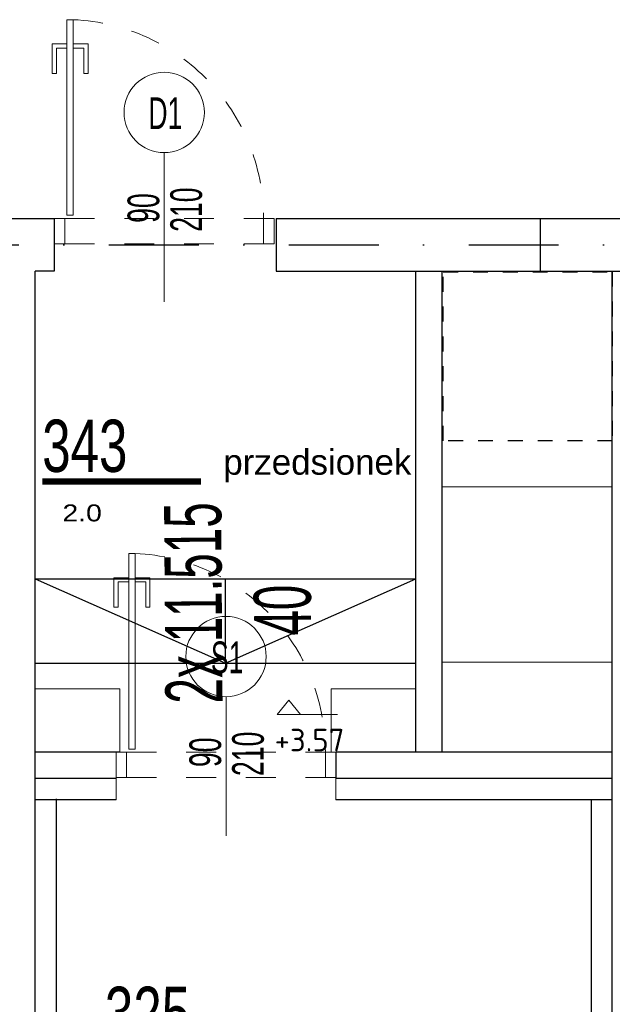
# Model space of a CAD drawing. Header units: millimetres. Extents: x 14495 to 271441, y -21035 to 2232.
# Tile 45 of 227: x 84906 to 85187, y -6617 to -6152. Entities that reach past the tile are written whole.
import ezdxf
from ezdxf.enums import TextEntityAlignment as Align

# ---------------------------------------------------------------- set-up
doc = ezdxf.new("R2010")
doc.units = ezdxf.units.MM
doc.linetypes.add('DASHDOT', pattern=[1, 0.5, -0.25, 0, -0.25])
doc.linetypes.add('DASHED', pattern=[28.222222, 14.111111, -14.111111])
for name, color, linetype in [('_1_cienkie', 251, 'Continuous'), ('_A_widok', 1, 'Continuous'), ('A-POW-NR', 1, 'Continuous'), ('a_HATCH', 9, 'Continuous'), ('A_KOTA', 7, 'Continuous'), ('A_opis', 1, 'Continuous'), ('A_OSIE', 252, 'DASHDOT'), ('A_PROJEKTOWANE', 3, 'Continuous'), ('A_SC_DZIAlOWE', 4, 'Continuous')]:
    doc.layers.add(name, color=color, linetype=linetype)
doc.layers.add('A-POW', color=2, linetype='Continuous', plot=False)
for name, color, linetype, lineweight in [('A_KOTY', 42, 'Continuous', 20), ('A_Stolarka_drzwi', 1, 'Continuous', 9), ('M_drzwi', 1, 'Continuous', 5)]:
    doc.layers.add(name, color=color, linetype=linetype, lineweight=lineweight)
doc.styles.add('arial-tab', font='arial.ttf')
doc.styles.add('ARIAL1_2', font='arial.ttf', dxfattribs={"width": 1.2})
doc.styles.add('arialce', font='ARIALN.TTF')
doc.styles.add('AVAL', font='txt')
doc.styles.add('cent', font='swissel.ttf')
doc.styles.add('iso', font='isocpeur.ttf', dxfattribs={"width": 1.2})
doc.styles.add('ROMANS', font='romans', dxfattribs={"width": 0.6})
doc.styles.add('switz721ltexbt', font='swissel.ttf')

# ---------------------------------------------------------------- blocks, each defined once
blk = doc.blocks.new('DRZWI Z OSCIEZNICA NIEOKALAJACA 90')
at = {"linetype": 'DASHED'}
for p, q in [((-12, 5), (-12, 99)), ((0, 5), (0, 99))]:
    blk.add_line(p, q, dxfattribs=at)
at = {"ltscale": 0.05}
blk.add_line((-39.5, 52), (25.59, 52), dxfattribs=at)
for points in [[(-12, 99), (-12, 104), (0, 104), (0, 99)], [(-12, 0), (-12, 5), (0, 5), (0, 0)], [(93.91, 9.01), (1.43, 9.01), (1.43, 6.01), (93.91, 6.01)]]:
    blk.add_lwpolyline(points, close=True)
for points in [[(82.48, 9.01), (82.48, 16.01), (68.48, 16.01), (68.48, 14.01), (80.48, 14.01), (80.48, 9.01)], [(82.48, 6.01), (82.48, -0.99), (68.48, -0.99), (68.48, 1.01), (80.48, 1.01), (80.48, 6.01)]]:
    blk.add_lwpolyline(points)
at = {"linetype": 'DASHED'}
blk.add_arc((0, 5), 94, 2.4475, 90, dxfattribs=at)
blk = doc.blocks.new('POW')
at = {"const_width": 5}
blk.add_lwpolyline([(125.32, 0), (0, 0)], dxfattribs=at)
at = {"style": 'switz721ltexbt'}
blk.add_attdef('001', (-1.78, 12.35), '', height=41.18, dxfattribs=at)
blk = doc.blocks.new('SSCVCFDSS')
blk.add_line((0, 50.02), (0, 0))
blk.add_circle((0, -19), 19)
at = {"style": 'ROMANS', "text_generation_flag": 4, "width": 0.6}
blk.add_attdef('FD1-8', text='', height=13, rotation=270, dxfattribs=at).set_placement((6.15, 55.19), align=Align.RIGHT)
for tag, p in [('200', (8.16, 25.47)), ('90', (-8.71, 25.47))]:
    blk.add_attdef(tag, text='', height=13, rotation=270, dxfattribs=at).set_placement(p, align=Align.MIDDLE)
blk.add_attdef('AL6C', text='', height=13, dxfattribs=at).set_placement((-0.56, -18.64), align=Align.MIDDLE)
blk = doc.blocks.new('KOTA')
for p, q in [((0, 0), (-11.77, 14.19)), ((-11.77, 14.19), (16.2, 14.19)), ((0, 0), (11.77, 14.19)), ((16.2, 14.19), (48.6, 14.19))]:
    blk.add_line(p, q)
at = {"layer": 'A_KOTA', "color": 6, "style": 'AVAL'}
blk.add_attdef('%%P0,00', (-11.32, 18.66), '', height=14.4, dxfattribs=at)

msp = doc.modelspace()

# ---------------------------------------------------------------- linework, layer by layer
at = {"layer": '_1_cienkie'}
for p, q in [((84952.04, -6520.73), (84913.79, -6520.73)), ((84923.79, -6726.37), (84923.79, -6520.25)), ((85186.79, -6520.73), (85056.04, -6520.73)), ((85176.79, -6520.72), (85176.79, -6726.37))]:
    msp.add_line(p, q, dxfattribs=at)
at = {"layer": '_1_cienkie', "linetype": 'DASHED', "ltscale": 0.5}
msp.add_lwpolyline([(85186.79, -6271.1), (85186.79, -6351.1), (85106.79, -6351.1), (85106.79, -6271.1), (85186.79, -6271.1)], dxfattribs=at)
at = {"layer": '_A_widok'}
for p, q in [((84913.79, -6416.23), (85093.79, -6416.23)), ((85003.79, -6456.23), (85003.79, -6416.23)), ((84913.79, -6456.23), (85093.79, -6456.23))]:
    msp.add_line(p, q, dxfattribs=at)
msp.add_lwpolyline([(84913.79, -6416.23), (85003.79, -6456.23), (85093.79, -6416.23)], dxfattribs=at)
at = {"layer": 'a_HATCH', "linetype": 'Continuous', "lineweight": 15}
for p, q in [((85106.29, -6372.73), (85186.79, -6372.73)), ((85106.29, -6455.73), (85186.62, -6455.73)), ((84952.04, -6498.23), (84952.04, -6520.73))]:
    msp.add_line(p, q, dxfattribs=at)
at = {"layer": 'a_HATCH', "linetype": 'Continuous', "lineweight": 13}
msp.add_line((85056.04, -6510.73), (85056.04, -6520.73), dxfattribs=at)
at = {"layer": 'a_HATCH', "linetype": 'Continuous', "lineweight": 15}
for points in [[(84913.79, -6468.23), (84913.79, -6498.23), (84953.79, -6498.23), (84953.79, -6468.23), (84913.79, -6468.23)], [(85053.79, -6468.23), (85053.79, -6498.23), (85093.79, -6498.23), (85093.79, -6468.23), (85053.79, -6468.23)]]:
    msp.add_lwpolyline(points, dxfattribs=at)
at = {"layer": 'A_OSIE', "ltscale": 85}
msp.add_line((82310.58, -6258.37), (86562.29, -6258.37), dxfattribs=at)
at = {"layer": 'A_PROJEKTOWANE'}
for p, q in [((84731.15, -6245.87), (84913.79, -6245.87)), ((84899.79, -6245.87), (84913.79, -6245.87)), ((84922.79, -6245.87), (84922.79, -6270.87)), ((85027.79, -6245.87), (85152.8, -6245.87)), ((85027.79, -6245.87), (85027.79, -6270.87)), ((85152.8, -6245.87), (85351.56, -6245.87)), ((85152.8, -6270.87), (85152.8, -6245.87)), ((84913.79, -6726.37), (84913.79, -6270.87)), ((85027.79, -6270.87), (85152.8, -6270.87)), ((85152.8, -6270.87), (85351.56, -6270.87)), ((85186.79, -6556.83), (85186.79, -6270.87)), ((85186.79, -6726.37), (85186.79, -6556.83))]:
    msp.add_line(p, q, dxfattribs=at)
msp.add_lwpolyline([(84913.79, -6245.87), (84922.79, -6245.87), (84922.79, -6270.87), (84913.79, -6270.87)], dxfattribs=at)
at = {"layer": 'A_SC_DZIAlOWE'}
for p, q in [((85093.79, -6498.23), (85093.79, -6270.87)), ((85106.29, -6498.23), (85106.29, -6270.87)), ((84953.79, -6498.23), (84913.79, -6498.23)), ((84952.04, -6498.23), (84913.79, -6498.23)), ((85186.79, -6498.23), (85056.04, -6498.23)), ((85056.04, -6498.23), (85056.04, -6510.73)), ((84952.04, -6510.73), (84913.79, -6510.73)), ((85186.79, -6510.73), (85056.04, -6510.73))]:
    msp.add_line(p, q, dxfattribs=at)

# ---------------------------------------------------------------- block references
at = {"layer": 'A-POW-NR'}
ref = msp.add_blockref('POW', (84917.09, -6370.28), dxfattribs=dict(at, xscale=0.6, yscale=0.6, zscale=0.6))
ref.add_attrib('88,88', '2.0', dxfattribs={"layer": 'A-POW', "height": 8, "style": 'ARIAL1_2', "width": 1.2}).set_placement((84945.31, -6389.14), align=Align.RIGHT)
ref.add_attrib('POKOJ', 'przedsionek', (85002.77, -6367.07), dxfattribs={"layer": 'A-POW', "height": 12, "style": 'arialce', "width": 1.2})
ref.add_attrib('001', '343', (84917.09, -6365.77), dxfattribs={"layer": '0', "height": 24.71, "style": 'switz721ltexbt', "width": 0.7})
ref = msp.add_blockref('POW', (84946.75, -6638.36), dxfattribs=dict(at, xscale=0.6, yscale=0.6, zscale=0.6))
ref.add_attrib('88,88', '7.1', dxfattribs={"layer": 'A-POW', "height": 8, "style": 'ARIAL1_2', "width": 1.2}).set_placement((84974.97, -6657.22), align=Align.RIGHT)
ref.add_attrib('POKOJ', 'Pom.techniczne', (85032.43, -6635.15), dxfattribs={"layer": 'A-POW', "height": 12, "style": 'arialce', "width": 1.2})
ref.add_attrib('001', '325', (84946.75, -6633.85), dxfattribs={"layer": '0', "height": 24.71, "style": 'switz721ltexbt', "width": 0.7})
at = {"layer": 'A_KOTY'}
ref = msp.add_blockref('KOTA', (85033.8, -6473.69), dxfattribs=dict(at, xscale=-0.4725, yscale=0.4725, zscale=0.4725, rotation=180))
ref.add_attrib('001', '+3.57', dxfattribs={"layer": '0', "lineweight": -3, "height": 10.631, "style": 'iso'}).set_placement((85043.54, -6497.84), align=Align.CENTER)
at = {"layer": 'A_Stolarka_drzwi', "xscale": -1, "rotation": 270.0000000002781}
for p in [(84922.79, -6245.87), (84952.04, -6498.23)]:
    msp.add_blockref('DRZWI Z OSCIEZNICA NIEOKALAJACA 90', p, dxfattribs=at)
at = {"layer": 'M_drzwi'}
ref = msp.add_blockref('SSCVCFDSS', (84974.79, -6214.79), dxfattribs=dict(at, rotation=180.0000000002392))
ref.add_attrib('90', '210', dxfattribs={"layer": '0', "height": 15, "rotation": 270, "style": 'cent', "text_generation_flag": 6, "width": 0.6}).set_placement((84985.18, -6241.76), align=Align.MIDDLE)
ref.add_attrib('200', '90', dxfattribs={"layer": '0', "height": 15, "rotation": 270, "style": 'cent', "text_generation_flag": 6, "width": 0.6}).set_placement((84964.96, -6241.01), align=Align.MIDDLE)
ref.add_attrib('AL6C', 'D1', dxfattribs={"layer": '0', "height": 15, "style": 'arial-tab', "width": 0.6}).set_placement((84975.35, -6196.14), align=Align.MIDDLE)
ref = msp.add_blockref('SSCVCFDSS', (85004.04, -6472.06), dxfattribs=dict(at, rotation=180.0000000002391))
ref.add_attrib('90', '210', dxfattribs={"layer": '0', "height": 15, "rotation": 270, "style": 'cent', "text_generation_flag": 6, "width": 0.6}).set_placement((85014.43, -6499.04), align=Align.MIDDLE)
ref.add_attrib('200', '90', dxfattribs={"layer": '0', "height": 15, "rotation": 270, "style": 'cent', "text_generation_flag": 6, "width": 0.6}).set_placement((84994.21, -6498.29), align=Align.MIDDLE)
ref.add_attrib('AL6C', 'S1', dxfattribs={"layer": '0', "height": 15, "style": 'arial-tab', "width": 0.6}).set_placement((85004.6, -6453.42), align=Align.MIDDLE)

# ---------------------------------------------------------------- texts
at = {"layer": 'A_opis', "ltscale": 0.7, "char_height": 27, "width": 351.2712, "attachment_point": 1, "rotation": 90.4099, "style": 'arialce'}
for s, insert in [('{\\W0.7;2x 11.515}', (84975.41, -6475.36)), ('{\\W0.7;40}', (85017.29, -6443.26))]:
    msp.add_mtext(s, dxfattribs=dict(at, insert=insert))

doc.saveas('drawing.dxf')
